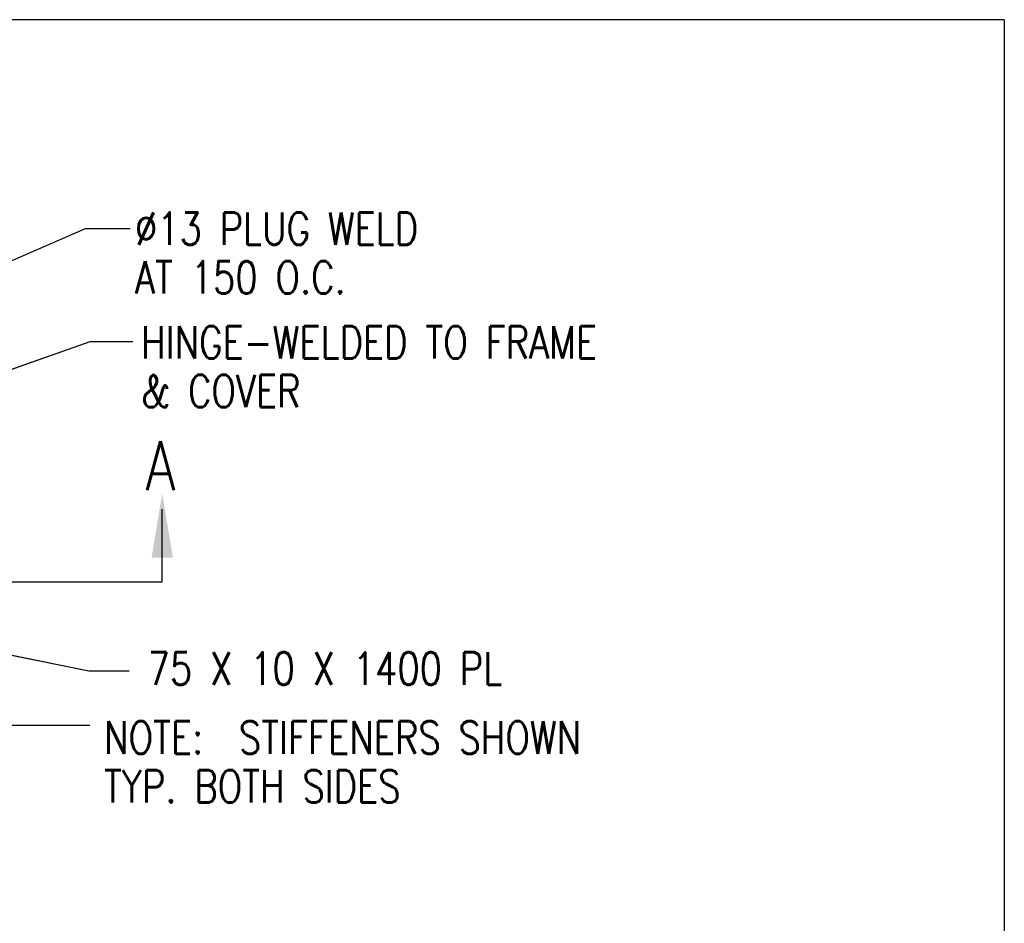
# Model space of a CAD drawing. Extents: x 0 to 7.6, y 0 to 9.85.
# Tile 38 of 38: x 4.58 to 7.6, y 7.07 to 9.85. Entities that reach past the tile are written whole.
import ezdxf

# ---------------------------------------------------------------- set-up
doc = ezdxf.new("R2010")
doc.units = 0
doc.header["$MEASUREMENT"] = 0
doc.layers.add('E-DETL', color=2, linetype='CONTINUOUS')
doc.layers.add('E-DETL-TEXT', color=3, linetype='CONTINUOUS')
doc.styles.add('ROMANS', font='ROMANS.SHX', dxfattribs={"width": 0.8})

msp = doc.modelspace()

# ---------------------------------------------------------------- linework, layer by layer
at = {"layer": 'E-DETL'}
for q in [(0, 9.8484), (7.6036, 0)]:
    msp.add_line((7.6036, 9.8484), q, dxfattribs=at)
at = {"layer": 'E-DETL-TEXT'}
for p, q in [((4.3221, 9.0085), (4.7778, 9.2062)), ((4.5027, 9.0869), (4.7778, 9.2062)), ((4.7778, 9.2062), (4.9152, 9.2062)), ((4.3133, 8.6905), (4.7923, 8.8585)), ((4.4991, 8.7556), (4.7923, 8.8585)), ((4.7923, 8.8585), (4.9238, 8.8585)), ((5.0139, 8.1194), (5.0139, 8.3428)), ((1.4061, 8.1194), (5.0139, 8.1194)), ((4.3417, 7.9364), (4.7886, 7.8457)), ((4.5347, 7.8973), (4.7886, 7.8457)), ((4.7886, 7.8457), (4.9118, 7.8457)), ((4.1172, 7.6792), (4.7911, 7.6792))]:
    msp.add_line(p, q, dxfattribs=at)
msp.add_solid([(4.9811, 8.194), (5.0467, 8.194), (5.0139, 8.3909)], dxfattribs=at)

# ---------------------------------------------------------------- texts
at = {"layer": 'E-DETL-TEXT', "style": 'ROMANS', "width": 0.8}
for s, height, p in [('%%C13 PLUG WELD', 0.1, (4.9301, 9.1559)), ('AT 150 O.C.', 0.1, (4.9301, 9.0059)), ('HINGE-WELDED TO FRAME', 0.1, (4.9491, 8.8063)), ('& COVER', 0.1, (4.9491, 8.6563)), ('A', 0.15, (4.9624, 8.4019)), ('75 X 10 X 1400 PL', 0.1, (4.9691, 7.8032)), ('NOTE:  STIFFENERS SHOWN', 0.1, (4.8349, 7.5908)), ('TYP. BOTH SIDES', 0.1, (4.8349, 7.4408))]:
    msp.add_text(s, height=height, dxfattribs=at).set_placement(p)

doc.saveas('drawing.dxf')
